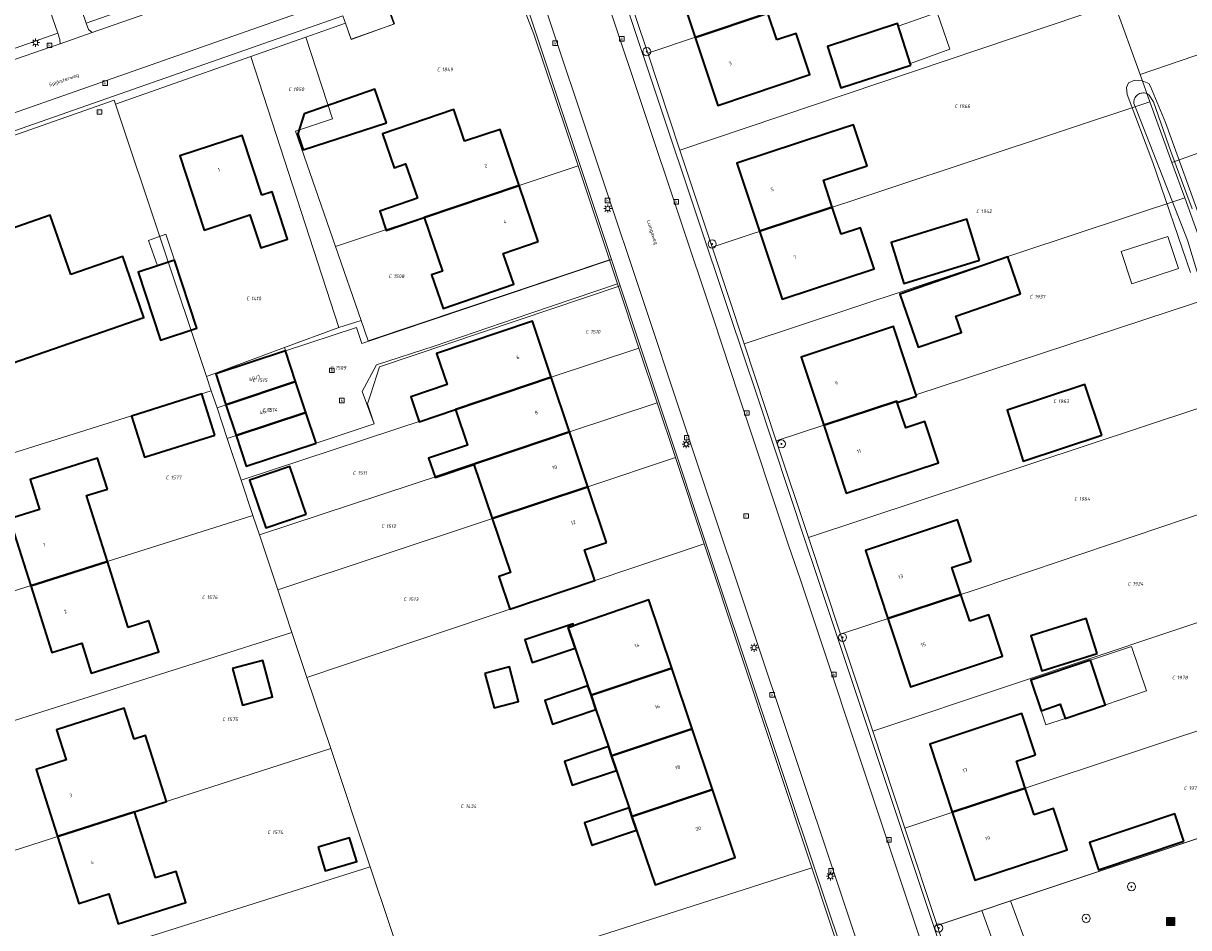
# Model space of a CAD drawing. Header units: metres. Extents: x 250001 to 257773, y 598992 to 609118.
# Tile 131 of 256: x 252725 to 252841, y 600447 to 600537. Entities that reach past the tile are written whole.
import ezdxf
from ezdxf.enums import TextEntityAlignment as Align
from ezdxf.lldxf.tags import DXFTag

# ---------------------------------------------------------------- set-up
doc = ezdxf.new("R2010")
doc.units = ezdxf.units.M
for name, color, linetype, lineweight in [('B-WE-GR-BOOM-S', 252, 'Continuous', 25), ('B-WE-GR-GROENVOORZIENING-GV', 252, 'Continuous', 18), ('B-WE-IE-MEUBILAIR_WEGMEUBILAIR-S', 7, 'Continuous', 25), ('B-WE-KG-GRENS_PERCEEL-G', 150, 'KG-PERCEEL', 18), ('B-WE-KG-GRENS_PERCEEL-S', 150, 'Continuous', 25), ('B-WE-KL-ET_LS_OV_LICHTMAST-S', 252, 'Continuous', 25), ('B-WE-OG-BEBOUWING-GV', 1, 'Continuous', 35), ('B-WE-OG-BEBOUWING-T18', 7, 'Continuous', 18), ('B-WE-OG-BEBOUWING_LUIFEL-GV', 1, 'Continuous', 18), ('B-WE-OG-BEBOUWING_OVERBOUWING-GV', 1, 'Continuous', 18), ('B-WE-OG-TERREIN_ERF-GV', 7, 'Continuous', 18), ('B-WE-OG-TOPOGRAFIE-T18', 2, 'Continuous', 18), ('B-WE-OG-WATER-GV', 252, 'Continuous', 18), ('B-WE-OG-WATER_SLOOT-GV', 252, 'Continuous', 18), ('B-WE-RI-GWA_KOLK-S', 252, 'Continuous', 25), ('B-WE-RI-GWA_RIOOLPUT-S', 252, 'Continuous', 25), ('B-WE-VH-VERHARDING_GESLOTEN-GV', 252, 'Continuous', 18), ('B-WE-VH-VERHARDING_OPEN-GV', 252, 'Continuous', 18), ('X-XX-AL-REFERENTIE-G', 7, 'Continuous', 18)]:
    doc.layers.add(name, color=color, linetype=linetype, lineweight=lineweight)
doc.styles.add('NLCS-ISO', font='NLCS-ISO.ttf')
doc.styles.add('NLCS-ISO-ANNOTATIEF-T18', font='NLCS-ISO.ttf', dxfattribs={"height": 1.8})
doc.styles.get("Standard").update_dxf_attribs({"font": 'NLCS-ISO.ttf'})
tags = doc.linetypes.add('KG-PERCEEL', pattern='A,5.5,-2,["P",Standard,S=1.8,R=0,X=-0.5,Y=-0.9],-2,5.5,-2,[5,NLCS.SHX,S=0.75,R=0,X=0,Y=0],-2', length=19).pattern_tags.tags
tags[6] = DXFTag(74, 10)

# ---------------------------------------------------------------- blocks, each defined once
blk = doc.blocks.new('SKG-PERCEELNUMMER-SO')
at = {"style": 'NLCS-ISO', "oblique": 10, "flags": 1}
blk.add_attdef('GEMEENTECODE', text='', height=1.8, dxfattribs=at).set_placement((0, 2.55), align=Align.MIDDLE_CENTER)
at = {"style": 'NLCS-ISO', "oblique": 10}
blk.add_attdef('SECTIE', text='', height=1.8, dxfattribs=at).set_placement((-0.5, 0), align=Align.MIDDLE_RIGHT)
blk.add_attdef('PERCEELNUMMER', text='', height=1.8, dxfattribs=at).set_placement((0.5, 0), align=Align.MIDDLE_LEFT)
blk = doc.blocks.new('BS2021-132-Xref-KAD-20210617')
at = {"layer": 'B-WE-KG-GRENS_PERCEEL-G', "flags": 128}
for points in [[(252787.274, 600533.812), (252830.03, 600548.205)], [(252785.228, 600546.652), (252784.732, 600544.664), (252784.791, 600542.576), (252784.914, 600540.931), (252787.274, 600533.812)], [(252771.916, 600541.956), (252772.948, 600541.295), (252773.625, 600540.625), (252774.29, 600539.582), (252774.888, 600538.517), (252775.999, 600535.725), (252780.365, 600522.657)], [(252757.337, 600536.812), (252757.909, 600535.189), (252762.196, 600536.73), (252761.633, 600538.328)], [(252833.464, 600538.709), (252790.457, 600524.214)], [(252833.464, 600538.709), (252835.995, 600531.709)], [(252757.337, 600536.812), (252753.414, 600535.427)], [(252753.414, 600535.427), (252747.965, 600533.506)], [(252753.414, 600535.427), (252756.067, 600527.314)], [(252835.995, 600531.709), (252842.678, 600534.005), (252849.535, 600536.36)], [(252747.965, 600533.506), (252734.57, 600528.78)], [(252747.965, 600533.506), (252756.687, 600506.66)], [(252787.274, 600533.812), (252790.457, 600524.214)], [(252839.14, 600523.011), (252869.661, 600533.884)], [(252835.995, 600531.709), (252836.977, 600528.994)], [(252734.57, 600528.78), (252734.44, 600529.18), (252710.03, 600520.59)], [(252734.57, 600528.78), (252743.587, 600501.82)], [(252793.633, 600514.634), (252836.977, 600528.994)], [(252836.977, 600528.994), (252839.14, 600523.011)], [(252756.359, 600514.691), (252752.403, 600526.114), (252756.067, 600527.314)], [(252790.457, 600524.214), (252793.633, 600514.634)], [(252839.14, 600523.011), (252840.413, 600519.491)], [(252756.359, 600514.691), (252780.365, 600522.657)], [(252780.365, 600522.657), (252783.469, 600513.362)], [(252796.813, 600505.045), (252840.413, 600519.491)], [(252840.413, 600519.491), (252842.193, 600514.568)], [(252758.899, 600507.358), (252756.359, 600514.691)], [(252793.633, 600514.634), (252796.813, 600505.045)], [(252783.469, 600513.362), (252759.599, 600505.336), (252758.899, 600507.358)], [(252783.469, 600513.362), (252784.258, 600511.001)], [(252753.428, 600498.251), (252754.434, 600495.213), (252760.196, 600497.122), (252759.012, 600500.341), (252760.421, 600502.964), (252766.122, 600504.828), (252775.59, 600508.057), (252784.258, 600511.001)], [(252784.258, 600511.001), (252786.387, 600504.628)], [(252799.991, 600495.459), (252811.92, 600499.381), (252811.969, 600499.232), (252813.865, 600499.859), (252813.816, 600500.004), (252843.885, 600509.89)], [(252756.687, 600506.66), (252751.301, 600504.67)], [(252756.687, 600506.66), (252758.899, 600507.358)], [(252751.301, 600504.67), (252743.587, 600501.82)], [(252786.387, 600504.628), (252777.708, 600501.736), (252768.241, 600498.53), (252747.018, 600491.546)], [(252752.422, 600501.288), (252751.301, 600504.67)], [(252786.387, 600504.628), (252788.196, 600499.212)], [(252796.813, 600505.045), (252799.991, 600495.459)], [(252743.587, 600501.82), (252744.059, 600500.409)], [(252744.631, 600498.695), (252752.422, 600501.288)], [(252753.428, 600498.251), (252752.422, 600501.288)], [(252714.604, 600491.157), (252744.059, 600500.409)], [(252744.059, 600500.409), (252744.631, 600498.695)], [(252803.173, 600485.862), (252847.279, 600500.502)], [(252744.631, 600498.695), (252745.644, 600495.66)], [(252788.196, 600499.212), (252779.518, 600496.335), (252770.058, 600493.131), (252748.826, 600486.13)], [(252788.196, 600499.212), (252790.008, 600493.788)], [(252753.428, 600498.251), (252745.644, 600495.66)], [(252745.644, 600495.66), (252747.018, 600491.546)], [(252799.991, 600495.459), (252803.173, 600485.862)], [(252750.644, 600480.681), (252781.338, 600490.905), (252790.008, 600493.788)], [(252790.008, 600493.788), (252792.859, 600485.252)], [(252747.018, 600491.546), (252748.184, 600488.053)], [(252806.348, 600476.289), (252820.152, 600480.86), (252850.664, 600491.143)], [(252715.631, 600477.775), (252748.184, 600488.053)], [(252748.184, 600488.053), (252748.826, 600486.13)], [(252748.826, 600486.13), (252750.545, 600480.978), (252750.644, 600480.681)], [(252803.173, 600485.862), (252806.348, 600476.289)], [(252753.537, 600472.012), (252792.859, 600485.252)], [(252792.859, 600485.252), (252803.504, 600453.169)], [(252809.529, 600466.695), (252823.365, 600471.322), (252854.107, 600481.621)], [(252750.644, 600480.681), (252752.052, 600476.464)], [(252716.254, 600465.117), (252752.052, 600476.464)], [(252752.052, 600476.464), (252753.537, 600472.012)], [(252806.348, 600476.289), (252809.529, 600466.695)], [(252753.537, 600472.012), (252755.888, 600464.971)], [(252812.708, 600457.107), (252857.579, 600472.019)], [(252809.529, 600466.695), (252812.708, 600457.107)], [(252719.308, 600453.212), (252755.888, 600464.971)], [(252755.888, 600464.971), (252759.801, 600453.25)], [(252815.91, 600447.452), (252861.006, 600462.54)], [(252812.708, 600457.107), (252815.91, 600447.452)], [(252725.962, 600442.565), (252759.801, 600453.25)], [(252759.801, 600453.25), (252763.672, 600441.652)], [(252803.504, 600453.169), (252764.049, 600440.521)], [(252803.504, 600453.169), (252810.219, 600432.932)], [(252815.91, 600447.452), (252824.234, 600421.465), (252832.198, 600425.373)]]:
    blk.add_lwpolyline(points, dxfattribs=at)
at = {"layer": 'B-WE-KG-GRENS_PERCEEL-S', "xscale": 0.2, "yscale": 0.2, "zscale": 0.2}
for p, values in [((252766.796, 600532.214), {'PERCEELNUMMER': '1849', 'SECTIE': 'C'}), ((252752.088, 600530.253), {'PERCEELNUMMER': '1850', 'SECTIE': 'C'}), ((252817.998, 600528.571), {'PERCEELNUMMER': '1966', 'SECTIE': 'C'}), ((252820.155, 600518.174), {'PERCEELNUMMER': '1942', 'SECTIE': 'C'}), ((252762.016, 600511.746), {'PERCEELNUMMER': '1508', 'SECTIE': 'C'}), ((252747.921, 600509.54), {'PERCEELNUMMER': '1410', 'SECTIE': 'C'}), ((252825.46, 600509.719), {'PERCEELNUMMER': '1937', 'SECTIE': 'C'}), ((252781.504, 600506.231), {'PERCEELNUMMER': '1510', 'SECTIE': 'C'}), ((252756.256, 600502.676), {'PERCEELNUMMER': '1509', 'SECTIE': 'C'}), ((252748.534, 600501.451), {'PERCEELNUMMER': '1515', 'SECTIE': 'C'}), ((252749.514, 600498.509), {'PERCEELNUMMER': '1514', 'SECTIE': 'C'}), ((252827.791, 600499.363), {'PERCEELNUMMER': '1963', 'SECTIE': 'C'}), ((252739.951, 600491.807), {'PERCEELNUMMER': '1577', 'SECTIE': 'C'}), ((252758.462, 600492.259), {'PERCEELNUMMER': '1511', 'SECTIE': 'C'}), ((252829.863, 600489.691), {'PERCEELNUMMER': '1964', 'SECTIE': 'C'}), ((252761.281, 600486.988), {'PERCEELNUMMER': '1512', 'SECTIE': 'C'}), ((252835.165, 600481.288), {'PERCEELNUMMER': '1924', 'SECTIE': 'C'}), ((252743.53, 600479.953), {'PERCEELNUMMER': '1576', 'SECTIE': 'C'}), ((252763.487, 600479.757), {'PERCEELNUMMER': '1513', 'SECTIE': 'C'}), ((252839.547, 600472), {'PERCEELNUMMER': '1978', 'SECTIE': 'C'}), ((252745.543, 600467.877), {'PERCEELNUMMER': '1575', 'SECTIE': 'C'}), ((252840.719, 600461.063), {'PERCEELNUMMER': '1979', 'SECTIE': 'C'}), ((252769.137, 600459.277), {'PERCEELNUMMER': '1434', 'SECTIE': 'C'}), ((252750.016, 600456.694), {'PERCEELNUMMER': '1574', 'SECTIE': 'C'})]:
    blk.add_blockref('SKG-PERCEELNUMMER-SO', p, dxfattribs=at).add_auto_attribs(values)
blk = doc.blocks.new('SIE-WEG_AFVALBAK-SO')
at = {"linetype": 'ByBlock', "lineweight": 18}
h = blk.add_hatch(color=0, dxfattribs=at)
h.dxf.hatch_style = 1
h.paths.add_polyline_path([(-1.5, -1.5), (1.5, -1.5), (1.5, 1.5), (-1.5, 1.5)])
at = {"color": 0, "linetype": 'ByBlock', "lineweight": 18}
for points in [[(-2, -2), (2, -2), (2, 2), (-2, 2)], [(-1.5, -1.5), (1.5, -1.5), (1.5, 1.5), (-1.5, 1.5)]]:
    blk.add_lwpolyline(points, close=True, dxfattribs=at)
blk = doc.blocks.new('SKL-ET_OV_LICHTMAST-SO')
at = {"color": 0, "linetype": 'ByBlock', "lineweight": 18}
for points in [[(-1.25, 0), (-2, 0)], [(-1.41, 1.41), (-0.88, 0.88)], [(0, 2), (0, 1.25)], [(0.88, 0.88), (1.41, 1.41)], [(2, 0), (1.25, 0)], [(-1.41, -1.41), (-0.88, -0.88)], [(0, -1.25), (0, -2)], [(0.88, -0.88), (1.41, -1.41)]]:
    blk.add_lwpolyline(points, dxfattribs=at)
blk.add_circle((0, 0), 1, dxfattribs=at)
blk = doc.blocks.new('SRI-KOLK-SO')
at = {"color": 0, "linetype": 'ByBlock', "lineweight": 18}
blk.add_lwpolyline([(-1.125, -1.125), (1.125, -1.125), (1.125, 1.125), (-1.125, 1.125)], close=True, dxfattribs=at)
at = {"color": 0, "linetype": 'ByBlock', "lineweight": 18, "style": 'NLCS-ISO'}
blk.add_text('k', height=1.5, dxfattribs=at).set_placement((0, 0), align=Align.MIDDLE_CENTER)
blk = doc.blocks.new('SRI-PUT_INSPECTIEPUT_RIOOLPUT-SO')
at = {"color": 0, "linetype": 'ByBlock', "lineweight": 18}
blk.add_lwpolyline([(-1.12, -1.12), (1.12, -1.12), (1.12, 1.12), (-1.12, 1.12)], close=True, dxfattribs=at)
at = {"color": 0, "linetype": 'ByBlock', "lineweight": 18, "style": 'NLCS-ISO'}
blk.add_text('r', height=1.5, dxfattribs=at).set_placement((0, 0.28), align=Align.MIDDLE_CENTER)
blk = doc.blocks.new('SGR-BOOM_01-SO')
at = {"linetype": 'ByBlock', "lineweight": 18}
h = blk.add_hatch(color=0, dxfattribs=at)
h.dxf.hatch_style = 1
edge = h.paths.add_edge_path()
edge.add_arc((0, 0), 0.25, 0, 360)
at = {"color": 0, "linetype": 'ByBlock', "lineweight": 18}
for radius in [2, 0.25]:
    blk.add_circle((0, 0), radius, dxfattribs=at)
blk = doc.blocks.new('BS2021-132-Xref-BGT-GRIJS-20210617-aangepast')
at = {"layer": 'B-WE-GR-GROENVOORZIENING-GV', "flags": 128}
for points in [[(252728.866, 600535.817), (252726.255, 600543.34), (252722.86, 600542.17), (252708.709, 600537.394), (252711.38, 600529.681)], [(252843.76, 600451.64), (252842.097, 600456.213), (252823.179, 600449.883), (252825.173, 600444.429), (252826.227, 600443.539), (252827.533, 600443.096), (252828.91, 600443.161), (252830.169, 600443.723), (252831.959, 600442), (252834.35, 600440.66), (252838.079, 600441.52), (252840.779, 600442.189), (252842.14, 600442.819), (252842.649, 600443.489), (252843.04, 600444.47), (252843.32, 600448.14), (252842.29, 600449.31), (252841.679, 600450.489)], [(252825.173, 600444.429), (252823.179, 600449.883), (252820.342, 600448.934), (252822.589, 600442.699), (252823.283, 600441.384), (252824.422, 600440.429), (252825.838, 600439.975), (252827.32, 600440.089), (252831.959, 600442), (252830.169, 600443.723), (252828.91, 600443.161), (252827.533, 600443.096), (252826.227, 600443.539)]]:
    blk.add_lwpolyline(points, close=True, dxfattribs=at)
blk.add_lwpolyline([(252822.589, 600442.699), (252820.342, 600448.934), (252815.596, 600447.347), (252820.225, 600433.45)], dxfattribs=at)
at = {"layer": 'B-WE-OG-BEBOUWING-GV', "flags": 128}
for points in [[(252800.16, 600541.089), (252798.79, 600545.189), (252789.7, 600542.119), (252791.945, 600535.385), (252799.15, 600537.799), (252798.26, 600540.449)], [(252800.04, 600535.15), (252799.15, 600537.799), (252791.945, 600535.385), (252794.19, 600528.65), (252803.309, 600531.709), (252801.94, 600535.79)], [(252813.32, 600532.645), (252811.975, 600536.761), (252805.046, 600534.497), (252806.391, 600530.381)], [(252761.419, 600526.933), (252760.26, 600530.264), (252753.266, 600527.83), (252752.64, 600525.856), (252753.158, 600524.257)], [(252769.13, 600525.099), (252768.079, 600528.26), (252761.02, 600525.839), (252762.179, 600522.489), (252763.29, 600522.88), (252764.469, 600519.457), (252760.733, 600518.171), (252761.385, 600516.279), (252765.12, 600517.565), (252774.539, 600520.715), (252772.649, 600526.26)], [(252808.974, 600522.673), (252807.625, 600526.743), (252805.2, 600525.939), (252796.089, 600522.92), (252798.329, 600516.189), (252805.529, 600518.575), (252804.649, 600521.239), (252806.549, 600521.869)], [(252749.07, 600519.78), (252747.13, 600525.689), (252740.95, 600523.65), (252743.35, 600516.319), (252747.89, 600517.81), (252748.959, 600514.54), (252751.619, 600515.41), (252750.079, 600520.109)], [(252776.429, 600515.17), (252774.539, 600520.715), (252765.12, 600517.565), (252766.95, 600512.25), (252765.859, 600511.869), (252767, 600508.54), (252774.01, 600510.949), (252772.97, 600513.979)], [(252806.41, 600515.91), (252805.529, 600518.575), (252798.329, 600516.189), (252800.57, 600509.459), (252809.66, 600512.469), (252808.309, 600516.54)], [(252730.16, 600511.9), (252728.13, 600517.78), (252720.265, 600515.033), (252724.359, 600503.14), (252737.399, 600507.65), (252735.32, 600513.689)], [(252820.09, 600513.326), (252818.839, 600517.388), (252811.356, 600515.083), (252812.607, 600511.021)], [(252824.162, 600509.991), (252822.899, 600513.659), (252812.215, 600509.981), (252814.032, 600504.704), (252818.32, 600506.181), (252817.766, 600507.789)], [(252740.413, 600513.323), (252738.746, 600512.772), (252736.826, 600512.137), (252739.054, 600505.398), (252742.641, 600506.584)], [(252777.708, 600501.736), (252775.85, 600507.28), (252766.369, 600504.089), (252767.401, 600501.024), (252763.811, 600499.816), (252764.651, 600497.322), (252768.24, 600498.53)], [(252813.87, 600499.88), (252811.579, 600506.77), (252802.44, 600503.739), (252804.68, 600496.995), (252811.92, 600499.381), (252811.96, 600499.246)], [(252752.415, 600501.307), (252751.406, 600504.354), (252744.504, 600502.068), (252745.514, 600499.021)], [(252753.425, 600498.259), (252752.415, 600501.307), (252745.514, 600499.021), (252746.523, 600495.973)], [(252779.518, 600496.335), (252777.708, 600501.736), (252768.24, 600498.53), (252769.419, 600495.029), (252765.581, 600493.737), (252766.212, 600491.863)], [(252832.21, 600496.008), (252830.537, 600501.012), (252822.856, 600498.468), (252824.425, 600493.44)], [(252744.431, 600496.019), (252743.141, 600500.092), (252736.181, 600497.888), (252737.471, 600493.815)], [(252811.96, 600499.246), (252811.92, 600499.381), (252804.68, 600496.995), (252806.92, 600490.25), (252816.049, 600493.28), (252814.7, 600497.349), (252812.799, 600496.719)], [(252754.434, 600495.212), (252753.425, 600498.259), (252746.523, 600495.973), (252747.533, 600492.926)], [(252781.338, 600490.905), (252779.518, 600496.335), (252766.212, 600491.863), (252766.225, 600491.823), (252770.063, 600493.114), (252771.869, 600487.751)], [(252733.779, 600490.66), (252732.809, 600493.729), (252726.13, 600491.619), (252727.07, 600488.66), (252724.1, 600487.719), (252726.195, 600481.099), (252733.79, 600483.495), (252731.73, 600490.02)], [(252753.461, 600488.191), (252751.849, 600492.919), (252747.855, 600491.557), (252749.467, 600486.829)], [(252783.19, 600485.38), (252781.338, 600490.905), (252771.869, 600487.751), (252773.67, 600482.4), (252772.519, 600482.01), (252773.609, 600478.77), (252782.044, 600481.618), (252781.013, 600484.637)], [(252819.269, 600483.52), (252817.91, 600487.609), (252808.809, 600484.589), (252811.044, 600477.844), (252818.249, 600480.235), (252817.369, 600482.89)], [(252735.85, 600476.969), (252733.79, 600483.495), (252726.195, 600481.099), (252728.29, 600474.479), (252731.25, 600475.42), (252732.19, 600472.449), (252738.859, 600474.56), (252737.89, 600477.619)], [(252819.13, 600477.579), (252818.249, 600480.235), (252811.044, 600477.844), (252813.279, 600471.099), (252822.39, 600474.13), (252821.029, 600478.209)], [(252779.927, 600477.138), (252779.392, 600476.955), (252780.076, 600474.929), (252781.343, 600471.174), (252781.654, 600470.252), (252789.649, 600472.931), (252787.389, 600479.685)], [(252831.753, 600474.385), (252830.664, 600477.866), (252825.179, 600476.15), (252826.268, 600472.669)], [(252779.392, 600476.955), (252779.927, 600477.138), (252779.874, 600477.334), (252775.102, 600475.757), (252775.837, 600473.498), (252780.076, 600474.929)], [(252746.162, 600472.886), (252747.138, 600469.271), (252750.112, 600470.095), (252749.155, 600473.694)], [(252831.081, 600473.712), (252825.197, 600471.736), (252826.212, 600468.717), (252828.084, 600469.371), (252828.576, 600467.962), (252832.562, 600469.302), (252832.521, 600469.423)], [(252771.137, 600472.417), (252772.048, 600469.004), (252774.489, 600469.647), (252773.568, 600473.067)], [(252789.649, 600472.931), (252781.654, 600470.252), (252782.13, 600468.842), (252783.367, 600465.176), (252783.678, 600464.255), (252791.657, 600466.929)], [(252781.654, 600470.252), (252781.343, 600471.174), (252777.063, 600469.73), (252777.825, 600467.389), (252782.13, 600468.842)], [(252736.42, 600465.9), (252735.45, 600468.959), (252728.76, 600466.829), (252729.709, 600463.849), (252726.73, 600462.9), (252728.835, 600456.275), (252736.455, 600458.71), (252739.64, 600459.72), (252738.68, 600462.746), (252737.559, 600466.263)], [(252825.64, 600464.359), (252824.29, 600468.439), (252815.17, 600465.41), (252817.41, 600458.67), (252824.63, 600461.069), (252823.75, 600463.729)], [(252791.657, 600466.929), (252783.678, 600464.255), (252784.163, 600462.816), (252785.411, 600459.118), (252785.702, 600458.257), (252793.666, 600460.926)], [(252783.678, 600464.255), (252783.367, 600465.176), (252779.022, 600463.71), (252779.793, 600461.341), (252784.163, 600462.816)], [(252793.666, 600460.926), (252785.702, 600458.257), (252786.156, 600456.911), (252787.987, 600451.483), (252795.926, 600454.174)], [(252825.51, 600458.41), (252824.63, 600461.069), (252817.41, 600458.67), (252819.65, 600451.93), (252828.77, 600454.959), (252827.41, 600459.04)], [(252738.529, 600452.17), (252736.455, 600458.71), (252728.835, 600456.275), (252730.94, 600449.65), (252733.91, 600450.599), (252734.859, 600447.609), (252741.559, 600449.75), (252740.579, 600452.819)], [(252785.702, 600458.257), (252785.411, 600459.118), (252781, 600457.63), (252781.721, 600455.415), (252786.156, 600456.911)], [(252840.333, 600455.8), (252839.426, 600458.509), (252830.979, 600455.682), (252831.886, 600452.973)], [(252754.649, 600455.198), (252755.35, 600452.867), (252758.459, 600453.801), (252757.757, 600456.133)]]:
    blk.add_lwpolyline(points, close=True, dxfattribs=at)
at = {"layer": 'B-WE-OG-BEBOUWING_LUIFEL-GV', "flags": 128}
for points in [[(252815.903, 600537.844), (252812.057, 600536.51), (252813.265, 600532.814), (252817.156, 600534.22)], [(252835.149, 600475.092), (252831.081, 600473.712), (252832.562, 600469.302), (252836.635, 600470.696)], [(252826.212, 600468.717), (252826.68, 600467.325), (252828.576, 600467.962), (252828.084, 600469.371)]]:
    blk.add_lwpolyline(points, close=True, dxfattribs=at)
at = {"layer": 'B-WE-OG-BEBOUWING_OVERBOUWING-GV', "flags": 128}
for points in [[(252739.555, 600515.918), (252737.848, 600515.281), (252738.746, 600512.772), (252740.413, 600513.323)], [(252835.182, 600510.993), (252839.8, 600512.509), (252838.745, 600515.673), (252834.136, 600514.179)]]:
    blk.add_lwpolyline(points, close=True, dxfattribs=at)
at = {"layer": 'B-WE-OG-TERREIN_ERF-GV', "flags": 128}
for points in [[(252785.111, 600538.76), (252795.402, 600507.968), (252798.05, 600500), (252802.851, 600485.551), (252803.951, 600482.311), (252815.596, 600447.347), (252820.342, 600448.934), (252823.179, 600449.883), (252842.097, 600456.213)], [(252840.99, 600512.119), (252837.264, 600522.986), (252834.726, 600529.739), (252834.641, 600530.42), (252834.849, 600530.894), (252835.463, 600531.15), (252836.2, 600531.098), (252836.866, 600530.82), (252837.022, 600530.513), (252838.499, 600526.953), (252841.864, 600517.642)], [(252761.315, 600538.996), (252762.125, 600536.685), (252757.905, 600535.206), (252757.095, 600537.517), (252714.181, 600522.495)], [(252810.587, 600432.692), (252794.137, 600481.951), (252788.129, 600500), (252784.539, 600510.784), (252760.726, 600502.771), (252759.816, 600500), (252759.52, 600499.097), (252760.177, 600497.114), (252754.434, 600495.212), (252747.533, 600492.926), (252746.523, 600495.973), (252745.514, 600499.021), (252744.504, 600502.068), (252751.406, 600504.354), (252758.43, 600506.681), (252758.961, 600505.078), (252783.669, 600513.392), (252775.357, 600538.311)]]:
    blk.add_lwpolyline(points, dxfattribs=at)
for points in [[(252794.19, 600528.65), (252791.945, 600535.385), (252789.7, 600542.119), (252798.79, 600545.189), (252800.16, 600541.089), (252798.26, 600540.449), (252799.15, 600537.799), (252800.04, 600535.15), (252801.94, 600535.79), (252803.309, 600531.709)], [(252813.32, 600532.645), (252806.391, 600530.381), (252805.046, 600534.497), (252811.975, 600536.761)], [(252752.64, 600525.856), (252753.266, 600527.83), (252760.26, 600530.264), (252761.419, 600526.933), (252753.158, 600524.257)], [(252765.859, 600511.869), (252766.95, 600512.25), (252765.12, 600517.565), (252761.385, 600516.279), (252760.733, 600518.171), (252764.469, 600519.457), (252763.29, 600522.88), (252762.179, 600522.489), (252761.02, 600525.839), (252768.079, 600528.26), (252769.13, 600525.099), (252772.649, 600526.26), (252776.429, 600515.17), (252772.97, 600513.979), (252774.01, 600510.949), (252767, 600508.54)], [(252809.66, 600512.469), (252800.57, 600509.459), (252798.329, 600516.189), (252796.089, 600522.92), (252805.2, 600525.939), (252807.625, 600526.743), (252808.974, 600522.673), (252806.549, 600521.869), (252804.649, 600521.239), (252805.529, 600518.575), (252806.41, 600515.91), (252808.309, 600516.54)], [(252748.959, 600514.54), (252747.89, 600517.81), (252743.35, 600516.319), (252740.95, 600523.65), (252747.13, 600525.689), (252749.07, 600519.78), (252750.079, 600520.109), (252751.619, 600515.41)], [(252724.359, 600503.14), (252720.265, 600515.033), (252728.13, 600517.78), (252730.16, 600511.9), (252735.32, 600513.689), (252737.399, 600507.65)], [(252820.09, 600513.326), (252812.607, 600511.021), (252811.356, 600515.083), (252818.839, 600517.388)], [(252736.826, 600512.137), (252738.746, 600512.772), (252737.848, 600515.281), (252739.555, 600515.918), (252740.413, 600513.323), (252742.641, 600506.584), (252739.054, 600505.398)], [(252835.182, 600510.993), (252834.136, 600514.179), (252838.745, 600515.673), (252839.8, 600512.509)], [(252824.162, 600509.991), (252817.766, 600507.789), (252818.32, 600506.181), (252814.032, 600504.704), (252812.215, 600509.981), (252822.899, 600513.659)], [(252771.869, 600487.751), (252770.063, 600493.114), (252766.225, 600491.823), (252766.212, 600491.863), (252765.581, 600493.737), (252769.419, 600495.029), (252768.24, 600498.53), (252764.651, 600497.322), (252763.811, 600499.816), (252767.401, 600501.024), (252766.369, 600504.089), (252775.85, 600507.28), (252777.708, 600501.736), (252779.518, 600496.335), (252781.338, 600490.905), (252783.19, 600485.38), (252781.013, 600484.637), (252782.044, 600481.618), (252773.609, 600478.77), (252772.519, 600482.01), (252773.67, 600482.4)], [(252812.799, 600496.719), (252814.7, 600497.349), (252816.049, 600493.28), (252806.92, 600490.25), (252804.68, 600496.995), (252802.44, 600503.739), (252811.579, 600506.77), (252813.87, 600499.88), (252811.96, 600499.246)], [(252832.21, 600496.008), (252824.425, 600493.44), (252822.856, 600498.468), (252830.537, 600501.012)], [(252737.471, 600493.815), (252736.181, 600497.888), (252743.141, 600500.092), (252744.431, 600496.019)], [(252731.73, 600490.02), (252733.79, 600483.495), (252735.85, 600476.969), (252737.89, 600477.619), (252738.859, 600474.56), (252732.19, 600472.449), (252731.25, 600475.42), (252728.29, 600474.479), (252724.1, 600487.719), (252727.07, 600488.66), (252726.13, 600491.619), (252732.809, 600493.729), (252733.779, 600490.66)], [(252747.855, 600491.557), (252751.849, 600492.919), (252753.461, 600488.191), (252749.467, 600486.829)], [(252819.13, 600477.579), (252821.029, 600478.209), (252822.39, 600474.13), (252813.279, 600471.099), (252808.809, 600484.589), (252817.91, 600487.609), (252819.269, 600483.52), (252817.369, 600482.89), (252818.249, 600480.235)], [(252783.367, 600465.176), (252782.13, 600468.842), (252777.825, 600467.389), (252777.063, 600469.73), (252781.343, 600471.174), (252780.076, 600474.929), (252775.837, 600473.498), (252775.102, 600475.757), (252779.874, 600477.334), (252779.927, 600477.138), (252787.389, 600479.685), (252789.649, 600472.931), (252791.657, 600466.929), (252793.666, 600460.926), (252795.926, 600454.174), (252787.987, 600451.483), (252786.156, 600456.911), (252781.721, 600455.415), (252781, 600457.63), (252785.411, 600459.118), (252784.163, 600462.816), (252779.793, 600461.341), (252779.022, 600463.71)], [(252831.753, 600474.385), (252826.268, 600472.669), (252825.179, 600476.15), (252830.664, 600477.866)], [(252749.155, 600473.694), (252750.112, 600470.095), (252747.138, 600469.271), (252746.162, 600472.886)], [(252832.562, 600469.302), (252828.576, 600467.962), (252828.084, 600469.371), (252826.212, 600468.717), (252825.197, 600471.736), (252831.081, 600473.712), (252832.521, 600469.423)], [(252773.568, 600473.067), (252774.489, 600469.647), (252772.048, 600469.004), (252771.137, 600472.417)], [(252741.559, 600449.75), (252734.859, 600447.609), (252733.91, 600450.599), (252730.94, 600449.65), (252726.73, 600462.9), (252729.709, 600463.849), (252728.76, 600466.829), (252735.45, 600468.959), (252736.42, 600465.9), (252737.559, 600466.263), (252738.68, 600462.746), (252739.64, 600459.72), (252736.455, 600458.71), (252738.529, 600452.17), (252740.579, 600452.819)], [(252828.77, 600454.959), (252819.65, 600451.93), (252815.17, 600465.41), (252824.29, 600468.439), (252825.64, 600464.359), (252823.75, 600463.729), (252824.63, 600461.069), (252825.51, 600458.41), (252827.41, 600459.04)], [(252840.333, 600455.8), (252831.886, 600452.973), (252830.979, 600455.682), (252839.426, 600458.509)], [(252757.757, 600456.133), (252758.459, 600453.801), (252755.35, 600452.867), (252754.649, 600455.198)]]:
    blk.add_lwpolyline(points, close=True, dxfattribs=at)
at = {"layer": 'B-WE-OG-WATER-GV', "flags": 128}
blk.add_lwpolyline([(252841.14, 600518.403), (252839.024, 600524.088), (252837.321, 600529.01), (252836.907, 600529.659), (252836.857, 600529.7), (252836.757, 600529.768), (252836.649, 600529.821), (252836.534, 600529.86), (252836.416, 600529.884), (252836.295, 600529.892), (252836.174, 600529.883), (252836.056, 600529.859), (252835.941, 600529.82), (252835.833, 600529.765), (252835.733, 600529.697), (252835.643, 600529.617), (252835.564, 600529.525), (252835.498, 600529.423), (252835.446, 600529.314), (252835.409, 600529.199), (252835.388, 600529.08), (252835.382, 600528.959), (252835.392, 600528.839), (252835.682, 600528.128), (252838.255, 600521.556), (252840.683, 600515.313), (252842.315, 600510.006)], dxfattribs=at)
at = {"layer": 'B-WE-OG-WATER_SLOOT-GV', "flags": 128}
for points in [[(252841.864, 600517.642), (252838.499, 600526.953), (252837.022, 600530.513), (252836.866, 600530.82), (252836.2, 600531.098), (252835.463, 600531.15), (252834.849, 600530.894), (252834.641, 600530.42), (252834.726, 600529.739), (252837.264, 600522.986), (252840.99, 600512.119)], [(252842.315, 600510.006), (252840.683, 600515.313), (252838.255, 600521.556), (252835.682, 600528.128), (252835.392, 600528.839), (252835.382, 600528.959), (252835.388, 600529.08), (252835.409, 600529.199), (252835.446, 600529.314), (252835.498, 600529.423), (252835.564, 600529.525), (252835.643, 600529.617), (252835.733, 600529.697), (252835.833, 600529.765), (252835.941, 600529.82), (252836.056, 600529.859), (252836.174, 600529.883), (252836.295, 600529.892), (252836.416, 600529.884), (252836.534, 600529.86), (252836.649, 600529.821), (252836.757, 600529.768), (252836.857, 600529.7), (252836.907, 600529.659), (252837.321, 600529.01), (252839.024, 600524.088), (252841.14, 600518.403)]]:
    blk.add_lwpolyline(points, dxfattribs=at)
at = {"layer": 'B-WE-VH-VERHARDING_GESLOTEN-GV', "flags": 128}
for points in [[(252713.619, 600524.099), (252753.82, 600538.17), (252769.08, 600543.52), (252776.756, 600546.138), (252774.864, 600551.126), (252774.663, 600550.996), (252773.17, 600550.448), (252770.4, 600549.433), (252768.633, 600548.785), (252752.028, 600542.697), (252751.807, 600542.616), (252748.856, 600541.639), (252746.406, 600540.828), (252732.261, 600535.866), (252729.12, 600534.764), (252728.111, 600534.41), (252712.632, 600529.059)], [(252776.96, 600538.88), (252787.44, 600507.46), (252789.919, 600500), (252792.96, 600490.85), (252814.983, 600424.884), (252822.69, 600401.7), (252826.39, 600390.46), (252827.334, 600387.629), (252836.374, 600360.525), (252837.679, 600356.611), (252847.228, 600327.919)], [(252849.553, 600340.098), (252842.459, 600361.43), (252838.862, 600372.259), (252825.469, 600412.51), (252822.929, 600420.109), (252818.688, 600432.71), (252818.619, 600432.89), (252802.339, 600481.77), (252801.239, 600485.01), (252796.259, 600500), (252793.79, 600507.43), (252783.5, 600538.219)]]:
    blk.add_lwpolyline(points, dxfattribs=at)
at = {"layer": 'B-WE-VH-VERHARDING_OPEN-GV', "flags": 128}
for points in [[(252783.5, 600538.219), (252793.79, 600507.43), (252796.259, 600500), (252801.239, 600485.01), (252802.339, 600481.77), (252818.619, 600432.89), (252818.688, 600432.71), (252820.225, 600433.45), (252815.596, 600447.347), (252803.951, 600482.311), (252802.851, 600485.551), (252798.05, 600500), (252795.402, 600507.968), (252785.111, 600538.76)], [(252753.82, 600538.17), (252713.619, 600524.099)], [(252714.181, 600522.495), (252757.095, 600537.517), (252757.905, 600535.206), (252762.125, 600536.685), (252761.315, 600538.996)], [(252775.357, 600538.311), (252783.669, 600513.392), (252784.539, 600510.784), (252788.129, 600500), (252794.137, 600481.951), (252810.587, 600432.692), (252811.173, 600430.937), (252812.139, 600428.044), (252812.234, 600427.76), (252813.363, 600424.37), (252814.983, 600424.884), (252792.96, 600490.85), (252789.919, 600500), (252787.44, 600507.46), (252776.96, 600538.88)]]:
    blk.add_lwpolyline(points, dxfattribs=at)
for points in [[(252731.697, 600536.81), (252729.092, 600544.317), (252726.255, 600543.34), (252728.866, 600535.817), (252729.088, 600535.177), (252729.12, 600534.764), (252732.261, 600535.866), (252731.919, 600536.17)], [(252746.406, 600540.828), (252748.856, 600541.639), (252748.828, 600542.051), (252748.589, 600542.752), (252746.791, 600542.107), (252731.697, 600536.81), (252731.919, 600536.17), (252732.261, 600535.866)], [(252728.111, 600534.41), (252729.12, 600534.764), (252729.088, 600535.177), (252728.866, 600535.817), (252711.38, 600529.681), (252711.575, 600529.118), (252711.902, 600528.808), (252712.632, 600529.059)], [(252784.539, 600510.784), (252783.669, 600513.392), (252758.961, 600505.078), (252758.43, 600506.681), (252751.406, 600504.354), (252752.415, 600501.307), (252753.425, 600498.259), (252754.434, 600495.212), (252760.177, 600497.114), (252759.52, 600499.097), (252759.816, 600500), (252760.726, 600502.771)]]:
    blk.add_lwpolyline(points, close=True, dxfattribs=at)
at = {"layer": 'B-WE-GR-BOOM-S', "xscale": 0.2, "yscale": 0.2, "zscale": 0.2}
for p in [(252787.17, 600533.98), (252793.64, 600514.93), (252800.5, 600495.14), (252806.55, 600475.98), (252835.145, 600451.303), (252830.658, 600448.168), (252816.07, 600447.21)]:
    blk.add_blockref('SGR-BOOM_01-SO', p, dxfattribs=at)
at = {"layer": 'B-WE-IE-MEUBILAIR_WEGMEUBILAIR-S', "xscale": 0.2, "yscale": 0.2, "zscale": 0.2}
blk.add_blockref('SIE-WEG_AFVALBAK-SO', (252839.025, 600447.859), dxfattribs=at)
at = {"layer": 'B-WE-KL-ET_LS_OV_LICHTMAST-S', "xscale": 0.2, "yscale": 0.2, "zscale": 0.2}
for p in [(252726.674, 600534.871), (252783.303, 600518.44), (252791.069, 600495.112), (252797.789, 600474.964), (252805.347, 600452.326)]:
    blk.add_blockref('SKL-ET_OV_LICHTMAST-SO', p, dxfattribs=at)
at = {"layer": 'B-WE-RI-GWA_KOLK-S', "xscale": 0.2, "yscale": 0.2, "zscale": 0.2}
for p in [(252784.71, 600535.24), (252728.048, 600534.604), (252778.11, 600534.81), (252733.57, 600530.86), (252783.29, 600519.24), (252790.1, 600519.11), (252755.997, 600502.42), (252756.988, 600499.43), (252797.08, 600498.2), (252791.12, 600495.76), (252805.7, 600472.3), (252799.59, 600470.3), (252811.15, 600455.93), (252805.43, 600452.87)]:
    blk.add_blockref('SRI-KOLK-SO', p, dxfattribs=at)
at = {"layer": 'B-WE-RI-GWA_RIOOLPUT-S', "xscale": 0.2, "yscale": 0.2, "zscale": 0.2}
for p in [(252733, 600528), (252797, 600488)]:
    blk.add_blockref('SRI-PUT_INSPECTIEPUT_RIOOLPUT-SO', p, dxfattribs=at)
at = {"layer": 'B-WE-OG-BEBOUWING-T18', "style": 'NLCS-ISO-ANNOTATIEF-T18'}
for s, rotation, p in [('3', 18.4, (252795.439, 600532.808)), ('2', 18.8, (252771.228, 600522.681)), ('1', 18.3, (252744.823, 600522.295)), ('5', 18.4, (252799.581, 600520.344)), ('4', 18.8, (252773.118, 600517.136)), ('7', 18.4, (252801.821, 600513.614)), ('6', 18.5, (252774.409, 600503.714)), ('4G/1', 18.3, (252748.357, 600501.66)), ('9', 18.4, (252805.933, 600501.155)), ('4G/2', 18.3, (252749.42, 600498.39)), ('8', 18.5, (252776.243, 600498.241)), ('11', 18.4, (252808.173, 600494.41)), ('10', 18.5, (252778.058, 600492.826)), ('12', 18.5, (252779.894, 600487.348)), ('1', 17.5, (252727.531, 600485.163)), ('13', 18.3, (252812.3, 600482.003)), ('2', 17.5, (252729.626, 600478.543)), ('14', 18.4, (252786.196, 600475.194)), ('15', 18.3, (252814.535, 600475.258)), ('16', 18.4, (252788.226, 600469.119)), ('18', 18.4, (252790.232, 600463.116)), ('17', 18.4, (252818.662, 600462.828)), ('3', 17.6, (252730.165, 600460.345)), ('20', 18.5, (252792.262, 600457.041)), ('19', 18.4, (252820.902, 600456.088)), ('4', 17.6, (252732.27, 600453.72))]:
    blk.add_text(s, height=0.36, rotation=rotation, dxfattribs=at).set_placement(p, align=Align.MIDDLE)
at = {"layer": 'B-WE-OG-TOPOGRAFIE-T18', "style": 'NLCS-ISO-ANNOTATIEF-T18'}
for s, rotation, p in [('Spijksterweg', 19.1, (252729.492, 600531.139)), ('Luingaweg', 288.5, (252787.672, 600516.081))]:
    blk.add_text(s, height=0.36, rotation=rotation, dxfattribs=at).set_placement(p, align=Align.MIDDLE)

msp = doc.modelspace()

# ---------------------------------------------------------------- block references
at = {"layer": 'X-XX-AL-REFERENTIE-G'}
for name in ['BS2021-132-Xref-BGT-GRIJS-20210617-aangepast', 'BS2021-132-Xref-KAD-20210617']:
    msp.add_blockref(name, (0, 0), dxfattribs=at)

doc.saveas('drawing.dxf')
